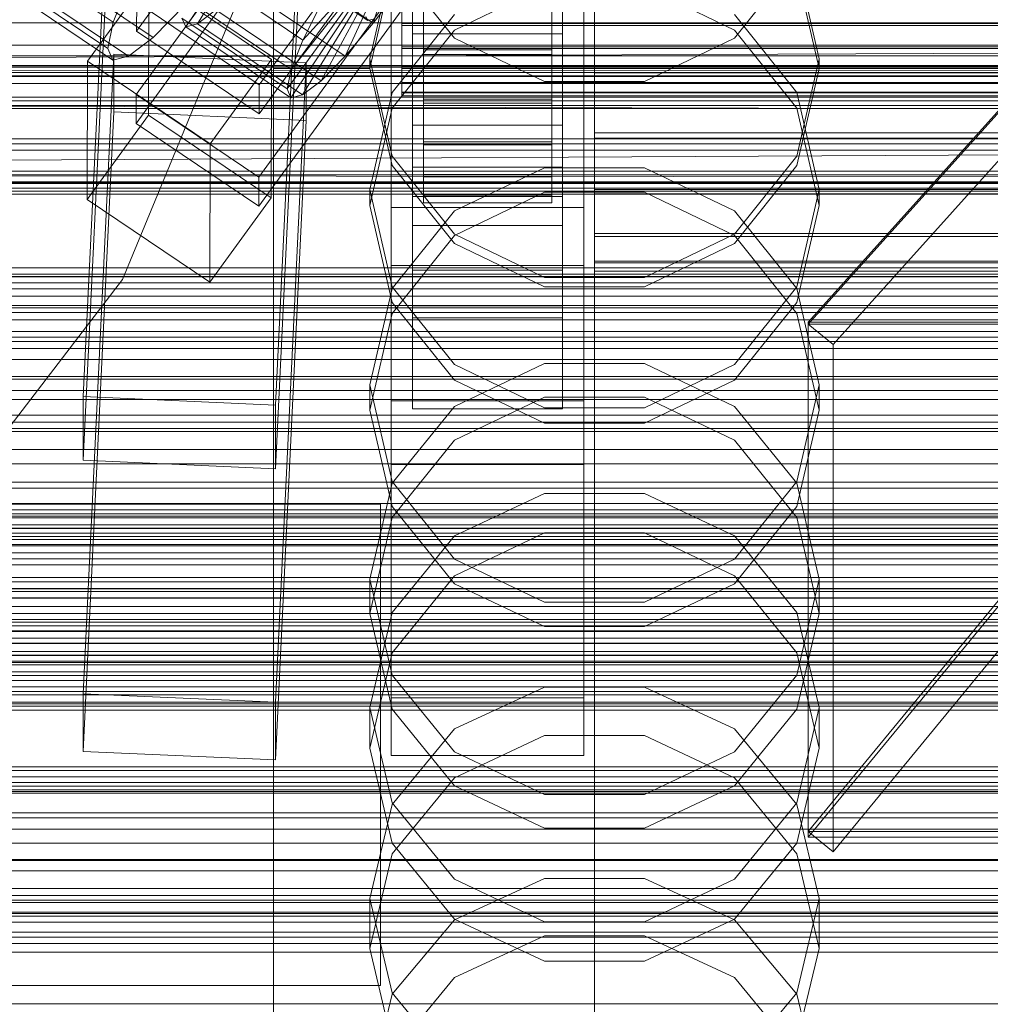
# Model space of a CAD drawing. Header units: millimetres. Extents: x -2233 to 61924, y -68080 to 6847.
# Tile 174 of 256: x -184 to -93, y -34382 to -34290. Entities that reach past the tile are written whole.
import ezdxf

# ---------------------------------------------------------------- set-up
doc = ezdxf.new("R2010")
doc.units = ezdxf.units.MM
for name, color, linetype, lineweight in [('COTAS_O', 1, 'Continuous', 0), ('COTAS_P', 1, 'Continuous', 0), ('frontal_briquetadora', 7, 'Continuous', 0), ('frontal_C01', 7, 'Continuous', 0), ('frontal_C02', 7, 'Continuous', 0), ('frontal_C03', 7, 'Continuous', 0), ('frontal_C10-C02', 7, 'Continuous', 0), ('frontal_mezcladora', 7, 'Continuous', 0), ('frontal_secador', 7, 'Continuous', 0), ('frontal_tolva', 7, 'Continuous', 0)]:
    doc.layers.add(name, color=color, linetype=linetype, lineweight=lineweight)
doc.dimstyles.new('R19_100', dxfattribs={"dimtxt": 250, "dimasz": 150, "dimexe": 150, "dimexo": 80, "dimgap": 100, "dimtad": 1, "dimtih": 1, "dimtoh": 1, "dimdsep": 46, "dimcen": 0.09, "dimadec": 0, "dimazin": 0, "dimtfac": 1, "dimtdec": 4, "dimtofl": 0, "dimtmove": 0, "dimatfit": 3, "dimfxl": 1, "dimtolj": 1, "dimtzin": 0, "dimarcsym": 0})

# ---------------------------------------------------------------- blocks, each defined once
blk = doc.blocks.new('DIM_R28_48')
at = {"layer": 'COTAS_P'}
for p, q in [((-1750, -34600), (-1600, -34555)), ((2600, -34600), (2450, -34555)), ((-1750, -35500), (-1750, -34600)), ((-1750, -34600), (2600, -34600)), ((-1750, -34600), (-1600, -34645)), ((2600, -34600), (2450, -34645)), ((2600, -35500), (2600, -34600))]:
    blk.add_line(p, q, dxfattribs=at)
blk.add_text('4350 P', height=250, dxfattribs=at).set_placement((425, -34500))
blk = doc.blocks.new('DIM_R28_50')
at = {"layer": 'COTAS_P'}
for p, q in [((1705.784, -34504.945), (1551.897, -34475.895)), ((-194.216, -34704.945), (1705.784, -34504.945)), ((1705.784, -34504.945), (1561.319, -34565.401)), ((1800, -35400), (1705.784, -34504.945)), ((-194.216, -34704.945), (-49.751, -34644.49)), ((-100, -35600), (-194.216, -34704.945)), ((-194.216, -34704.945), (-40.33, -34733.995))]:
    blk.add_line(p, q, dxfattribs=at)
blk.add_text('1910.5 P', height=250, rotation=6.00901, dxfattribs=at).set_placement((745.315, -34505.495))
blk = doc.blocks.new('DIM_R28_52')
at = {"layer": 'COTAS_O'}
for p, q in [((-1725, -33700), (-1575, -33655)), ((1725, -33700), (1575, -33655)), ((-1725, -34400), (-1725, -33700)), ((-1725, -33700), (1725, -33700)), ((-1725, -33700), (-1575, -33745)), ((1725, -33700), (1575, -33745)), ((1725, -34400), (1725, -33700))]:
    blk.add_line(p, q, dxfattribs=at)
blk.add_text('3450 O', height=250, dxfattribs=at).set_placement((0, -33600))
blk = doc.blocks.new('DIM_R28_53')
at = {"layer": 'COTAS_P'}
for p, q in [((-150, -32300), (550, -32300)), ((550, -32300), (505, -32450)), ((550, -34900), (550, -32300)), ((550, -32300), (595, -32450)), ((550, -34900), (505, -34750)), ((550, -34900), (595, -34750)), ((-150, -34900), (550, -34900))]:
    blk.add_line(p, q, dxfattribs=at)
blk.add_text('2600 P', height=250, rotation=90, dxfattribs=at).set_placement((450, -33600))
blk = doc.blocks.new('DIM_R28_55')
at = {"layer": 'COTAS_O'}
for p, q in [((-650, -33700), (50, -33700)), ((50, -33700), (5, -33850)), ((50, -34900), (50, -33700)), ((50, -33700), (95, -33850)), ((50, -34900), (5, -34750)), ((50, -34900), (95, -34750)), ((-650, -34900), (50, -34900))]:
    blk.add_line(p, q, dxfattribs=at)
blk.add_text('1200 O', height=250, rotation=90, dxfattribs=at).set_placement((-50, -34300))
blk = doc.blocks.new('DIM_R28_56')
at = {"layer": 'COTAS_O'}
for p, q in [((-650, -34200), (-500, -34155)), ((650, -34200), (500, -34155)), ((-650, -34900), (-650, -34200)), ((-650, -34200), (650, -34200)), ((-650, -34200), (-500, -34245)), ((650, -34200), (500, -34245)), ((650, -34900), (650, -34200))]:
    blk.add_line(p, q, dxfattribs=at)
blk.add_text('1300 O', height=250, dxfattribs=at).set_placement((0, -34100))
blk = doc.blocks.new('DIM_R28_61')
at = {"layer": 'COTAS_P'}
for p, q in [((-305, -34680), (395, -34680)), ((395, -34680), (350, -34830)), ((395, -36000), (395, -34680)), ((395, -34680), (440, -34830)), ((395, -36000), (350, -35850)), ((395, -36000), (440, -35850)), ((-305, -36000), (395, -36000))]:
    blk.add_line(p, q, dxfattribs=at)
blk.add_text('1320 P', height=250, rotation=90, dxfattribs=at).set_placement((295, -35340))

msp = doc.modelspace()

# ---------------------------------------------------------------- linework, layer by layer
at = {"layer": 'frontal_briquetadora'}
for p, q in [((-160, -34270.044), (-160, -34289.82)), ((-160, -34274.379), (-160, -34294.247)), ((-160, -34275), (-160, -34294.5)), ((-160, -34275), (-160, -34294.704)), ((-160, -34275), (-160, -34292.221)), ((-160, -34275), (-160, -34294.515)), ((-160, -34275), (-160, -34294.867)), ((-160, -34295.487), (-160, -34275.621)), ((-160, -34293.039), (-160, -34277.979)), ((-160, -34299.541), (-160, -34279.956)), ((-160, -34281.116), (-160, -34300.517)), ((-160, -34281.121), (-160, -34300.538)), ((-160, -34282.059), (-160, -34296.162)), ((-148.92, -34284.263), (-151, -34293.364)), ((-143.094, -34291.418), (-148.92, -34284.112)), ((-111.08, -34284.112), (-116.906, -34291.418)), ((-109, -34293.364), (-111.08, -34284.263)), ((-160, -34302.341), (-160, -34284.973)), ((-151, -34294.247), (-148.92, -34285.14)), ((-111.08, -34285.14), (-109, -34294.247)), ((-134.674, -34286.607), (-143.094, -34290.664)), ((-116.906, -34290.664), (-125.326, -34286.607)), ((-160, -34307.656), (-160, -34288.435)), ((-160, -34307.682), (-160, -34288.446)), ((-160, -34289.389), (-160, -34306.421)), ((-160, -34289.82), (-160, -34309.026)), ((-148.92, -34296.503), (-143.093, -34289.221)), ((-116.907, -34289.221), (-111.08, -34296.503)), ((-143.094, -34290.664), (-148.92, -34297.965)), ((-111.08, -34297.964), (-116.906, -34290.664)), ((-134.674, -34295.473), (-143.094, -34291.418)), ((-116.906, -34291.418), (-125.326, -34295.473)), ((-160, -34292.221), (-160, -34306.82)), ((-160, -34303.498), (-160, -34293.039)), ((-151, -34293.364), (-151, -34294.247)), ((-151, -34293.364), (-148.92, -34302.464)), ((-111.08, -34302.464), (-109, -34293.364)), ((-109, -34293.364), (-109, -34294.247)), ((-151, -34294.247), (-160, -34294.247)), ((-160, -34294.247), (-160, -34314.065)), ((-160, -34294.5), (-160, -34313.519)), ((-160, -34294.515), (-160, -34313.55)), ((-148.92, -34303.343), (-151, -34294.247)), ((-109, -34294.247), (-111.08, -34303.343)), ((-91, -34294.247), (-109, -34294.247)), ((-160, -34294.704), (-160, -34313.651)), ((-160, -34294.867), (-160, -34314.683)), ((-160, -34315.301), (-160, -34295.487)), ((-125.326, -34295.473), (-134.674, -34295.473)), ((-160, -34296.162), (-160, -34305.188)), ((-151, -34305.584), (-148.92, -34296.503)), ((-111.08, -34296.503), (-109, -34305.584)), ((-148.92, -34297.965), (-151, -34307.055)), ((-109, -34307.055), (-111.08, -34297.964)), ((-160, -34318.183), (-160, -34299.541)), ((-160, -34300.517), (-160, -34319.289)), ((-160, -34300.538), (-160, -34319.325)), ((-160, -34317.401), (-160, -34302.341)), ((-148.92, -34302.464), (-143.093, -34309.762)), ((-116.907, -34309.762), (-111.08, -34302.464)), ((-160, -34307.765), (-160, -34303.498)), ((-143.094, -34310.629), (-148.92, -34303.343)), ((-143.093, -34307.571), (-134.673, -34303.551)), ((-134.673, -34303.551), (-125.327, -34303.551)), ((-125.327, -34303.551), (-116.907, -34307.571)), ((-111.08, -34303.343), (-116.906, -34310.629)), ((-160, -34305.188), (-160, -34307.765)), ((-151, -34305.584), (-151, -34307.055)), ((-148.92, -34314.665), (-151, -34305.584)), ((-109, -34305.584), (-111.08, -34314.665)), ((-109, -34305.584), (-109, -34307.055)), ((-160, -34306.421), (-160, -34320.524)), ((-134.674, -34305.831), (-143.094, -34309.876)), ((-125.326, -34305.831), (-134.674, -34305.831)), ((-116.906, -34309.876), (-125.326, -34305.831)), ((-160, -34306.82), (-160, -34316.575)), ((-151, -34307.055), (-148.92, -34316.128)), ((-111.08, -34316.128), (-109, -34307.055)), ((-160, -34326.072), (-160, -34307.656)), ((-160, -34326.113), (-160, -34307.682)), ((-148.92, -34314.816), (-143.093, -34307.571)), ((-116.907, -34307.571), (-111.08, -34314.816)), ((-160, -34309.026), (-160, -34326.924)), ((-143.094, -34309.876), (-148.92, -34317.151)), ((-143.093, -34309.762), (-134.673, -34313.812)), ((-125.327, -34313.812), (-116.907, -34309.762)), ((-111.08, -34317.151), (-116.906, -34309.876)), ((-134.674, -34314.669), (-143.094, -34310.629)), ((-116.906, -34310.629), (-125.326, -34314.669)), ((-160, -34313.519), (-160, -34331.59)), ((-160, -34313.55), (-160, -34331.635)), ((-160, -34313.651), (-160, -34331.113)), ((-134.673, -34313.812), (-125.327, -34313.812)), ((-160, -34314.065), (-160, -34333.784)), ((-160, -34314.683), (-160, -34334.398)), ((-151, -34323.849), (-148.92, -34314.816)), ((-143.093, -34321.948), (-148.92, -34314.665)), ((-125.326, -34314.669), (-134.674, -34314.669)), ((-111.08, -34314.665), (-116.907, -34321.948)), ((-111.08, -34314.816), (-109, -34323.849)), ((-160, -34335.011), (-160, -34315.301)), ((-160, -34316.575), (-160, -34320)), ((-148.92, -34316.128), (-143.094, -34323.39)), ((-116.906, -34323.39), (-111.08, -34316.128)), ((-160, -34327.861), (-160, -34317.401)), ((-148.92, -34317.151), (-151, -34326.199)), ((-109, -34326.199), (-111.08, -34317.151)), ((-160, -34335.166), (-160, -34318.183)), ((-160, -34319.289), (-160, -34336.971)), ((-160, -34319.325), (-160, -34337.021)), ((-160, -34320.524), (-160, -34329.551)), ((-134.673, -34321.854), (-143.093, -34325.844)), ((-134.673, -34325.989), (-143.093, -34321.948)), ((-125.327, -34321.854), (-134.673, -34321.854)), ((-116.907, -34325.844), (-125.327, -34321.854)), ((-116.907, -34321.948), (-125.327, -34325.989)), ((-151, -34323.849), (-151, -34326.199)), ((-151, -34323.849), (-148.92, -34332.883)), ((-143.094, -34323.39), (-134.674, -34327.416)), ((-125.326, -34327.416), (-116.906, -34323.39)), ((-111.08, -34332.883), (-109, -34323.849)), ((-109, -34323.849), (-109, -34326.199)), ((-143.094, -34329.005), (-134.674, -34324.981)), ((-134.674, -34324.981), (-125.326, -34324.981)), ((-125.326, -34324.981), (-116.906, -34329.005)), ((-143.093, -34325.844), (-148.92, -34333.033)), ((-111.08, -34333.033), (-116.907, -34325.844)), ((-160, -34343.231), (-160, -34326.072)), ((-160, -34343.286), (-160, -34326.113)), ((-148.92, -34335.219), (-151, -34326.199)), ((-125.327, -34325.989), (-134.673, -34325.989)), ((-109, -34326.199), (-111.08, -34335.22)), ((-160, -34326.924), (-160, -34342.827)), ((-134.674, -34327.416), (-125.326, -34327.416)), ((-160, -34332.127), (-160, -34327.861)), ((-160, -34329.551), (-160, -34332.127)), ((-148.92, -34336.235), (-143.094, -34329.005)), ((-116.906, -34329.005), (-111.08, -34336.235)), ((-160, -34331.113), (-160, -34346.418)), ((-160, -34331.59), (-160, -34348.267)), ((-160, -34331.635), (-160, -34348.326)), ((-148.92, -34333.033), (-151, -34341.997)), ((-148.92, -34332.883), (-143.093, -34340.127)), ((-116.907, -34340.127), (-111.08, -34332.883)), ((-109, -34341.997), (-111.08, -34333.033)), ((-160, -34333.784), (-160, -34353.351)), ((-143.093, -34337.96), (-134.673, -34333.996)), ((-134.673, -34333.996), (-125.327, -34333.996)), ((-125.327, -34333.996), (-116.907, -34337.96)), ((-160, -34334.398), (-160, -34353.959)), ((-160, -34354.568), (-160, -34335.011)), ((-160, -34349.836), (-160, -34335.166)), ((-143.094, -34342.432), (-148.92, -34335.219)), ((-111.08, -34335.22), (-116.906, -34342.432)), ((-151, -34345.219), (-148.92, -34336.235)), ((-111.08, -34336.235), (-109, -34345.219)), ((-160, -34336.971), (-160, -34353.127)), ((-160, -34337.021), (-160, -34353.19)), ((-134.674, -34337.684), (-143.094, -34341.688)), ((-125.326, -34337.684), (-134.674, -34337.684)), ((-116.906, -34341.688), (-125.326, -34337.684)), ((-148.92, -34345.102), (-143.093, -34337.96)), ((-116.907, -34337.96), (-111.08, -34345.102)), ((-143.093, -34340.127), (-134.673, -34344.148)), ((-125.327, -34344.148), (-116.907, -34340.127)), ((-151, -34341.997), (-151, -34345.219)), ((-151, -34341.997), (-148.92, -34350.961)), ((-143.094, -34341.688), (-148.92, -34348.879)), ((-134.674, -34346.427), (-143.094, -34342.432)), ((-116.906, -34342.432), (-125.326, -34346.427)), ((-111.08, -34348.879), (-116.906, -34341.688)), ((-111.08, -34350.961), (-109, -34341.997)), ((-109, -34341.997), (-109, -34345.219)), ((-160, -34342.827), (-160, -34356.124)), ((-160, -34358.71), (-160, -34343.231)), ((-160, -34358.777), (-160, -34343.286)), ((-134.673, -34344.148), (-125.327, -34344.148)), ((-151, -34354.008), (-148.92, -34345.102)), ((-148.92, -34354.166), (-151, -34345.219)), ((-111.08, -34345.102), (-109, -34354.008)), ((-109, -34345.219), (-111.08, -34354.166)), ((-160, -34346.418), (-160, -34358.978)), ((-125.326, -34346.427), (-134.674, -34346.427)), ((-160, -34348.267), (-160, -34363.141)), ((-160, -34348.326), (-160, -34363.212)), ((-148.92, -34348.879), (-151, -34357.809)), ((-109, -34357.809), (-111.08, -34348.879)), ((-160, -34361.631), (-160, -34349.836)), ((-148.92, -34350.961), (-143.093, -34358.15)), ((-116.907, -34358.15), (-111.08, -34350.961)), ((-143.093, -34356.004), (-134.673, -34352.087)), ((-134.673, -34352.087), (-125.327, -34352.087)), ((-125.327, -34352.087), (-116.907, -34356.004)), ((-160, -34353.127), (-160, -34367.36)), ((-160, -34353.19), (-160, -34367.434)), ((-160, -34353.351), (-160, -34372.717)), ((-160, -34353.959), (-160, -34373.318)), ((-151, -34354.008), (-151, -34357.809)), ((-148.92, -34362.915), (-151, -34354.008)), ((-143.094, -34361.311), (-148.92, -34354.166)), ((-111.08, -34354.166), (-116.906, -34361.311)), ((-109, -34354.008), (-111.08, -34362.915)), ((-109, -34354.008), (-109, -34357.809)), ((-160, -34373.92), (-160, -34354.568)), ((-160, -34356.124), (-160, -34366.303)), ((-148.92, -34363.062), (-143.093, -34356.004)), ((-116.907, -34356.004), (-111.08, -34363.062)), ((-134.674, -34356.608), (-143.094, -34360.574)), ((-125.326, -34356.608), (-134.674, -34356.608)), ((-116.906, -34360.574), (-125.326, -34356.608)), ((-151, -34357.809), (-148.92, -34366.693)), ((-111.08, -34366.693), (-109, -34357.809)), ((-160, -34372.127), (-160, -34358.71)), ((-160, -34372.205), (-160, -34358.777)), ((-160, -34358.978), (-160, -34368.312)), ((-143.093, -34358.15), (-134.673, -34362.14)), ((-125.327, -34362.14), (-116.907, -34358.15)), ((-143.094, -34360.574), (-148.92, -34367.693)), ((-111.08, -34367.692), (-116.906, -34360.574)), ((-160, -34370.096), (-160, -34361.631)), ((-134.674, -34365.266), (-143.094, -34361.311)), ((-116.906, -34361.311), (-125.326, -34365.266)), ((-134.673, -34362.14), (-125.327, -34362.14)), ((-160, -34363.141), (-160, -34375.844)), ((-160, -34363.212), (-160, -34375.925)), ((-151, -34371.863), (-148.92, -34363.062)), ((-143.093, -34370.057), (-148.92, -34362.915)), ((-111.08, -34362.915), (-116.907, -34370.057)), ((-111.08, -34363.062), (-109, -34371.863)), ((-125.326, -34365.266), (-134.674, -34365.266)), ((-160, -34366.303), (-160, -34372.973)), ((-148.92, -34366.693), (-143.094, -34373.784)), ((-116.906, -34373.784), (-111.08, -34366.693)), ((-160, -34367.36), (-160, -34379.318)), ((-160, -34367.434), (-160, -34379.401)), ((-148.92, -34367.693), (-151, -34376.522)), ((-109, -34376.522), (-111.08, -34367.692)), ((-160, -34368.312), (-160, -34374.059)), ((-134.673, -34369.992), (-143.093, -34373.853)), ((-134.673, -34374.021), (-143.093, -34370.057)), ((-125.327, -34369.992), (-134.673, -34369.992)), ((-116.907, -34373.853), (-125.327, -34369.992)), ((-116.907, -34370.057), (-125.327, -34374.021)), ((-160, -34374.907), (-160, -34370.096)), ((-151, -34371.863), (-151, -34376.522)), ((-151, -34371.863), (-148.92, -34380.664)), ((-111.08, -34380.664), (-109, -34371.863)), ((-109, -34371.863), (-109, -34376.522)), ((-160, -34383.153), (-160, -34372.127)), ((-160, -34383.24), (-160, -34372.205)), ((-160, -34372.717), (-160, -34391.832)), ((-160, -34372.973), (-160, -34375.878)), ((-160, -34373.318), (-160, -34392.425)), ((-160, -34393.018), (-160, -34373.92)), ((-160, -34374.059), (-160, -34376)), ((-143.093, -34373.853), (-148.92, -34380.809)), ((-143.094, -34373.784), (-134.674, -34377.708)), ((-125.327, -34374.021), (-134.673, -34374.021)), ((-125.326, -34377.708), (-116.906, -34373.784)), ((-111.08, -34380.809), (-116.907, -34373.853)), ((-160, -34375.878), (-160, -34374.907)), ((-143.094, -34379.254), (-134.674, -34375.335)), ((-134.674, -34375.335), (-125.326, -34375.335)), ((-125.326, -34375.335), (-116.906, -34379.254)), ((-160, -34375.844), (-160, -34386.064)), ((-160, -34375.925), (-160, -34386.153)), ((-148.92, -34385.296), (-151, -34376.522)), ((-109, -34376.522), (-111.08, -34385.296)), ((-134.674, -34377.708), (-125.326, -34377.708)), ((-148.92, -34386.283), (-143.094, -34379.254)), ((-116.906, -34379.254), (-111.08, -34386.283)), ((-160, -34379.318), (-160, -34388.707)), ((-160, -34379.401), (-160, -34388.798)), ((-148.92, -34380.809), (-151, -34389.484)), ((-148.92, -34380.664), (-143.093, -34387.722)), ((-116.907, -34387.722), (-111.08, -34380.664)), ((-109, -34389.484), (-111.08, -34380.809))]:
    msp.add_line(p, q, dxfattribs=at)
at = {"layer": 'frontal_C01'}
for p, q in [((-364.995, -34145.555), (-151.196, -34289.783)), ((-359.326, -34165.594), (-175.016, -34289.929)), ((-355.584, -34167.025), (-171.275, -34291.359)), ((-359.83, -34168.049), (-175.521, -34292.384)), ((-359.341, -34169.139), (-175.032, -34293.474)), ((-357.893, -34168.79), (-173.584, -34293.124)), ((-145.289, -34252.906), (-172.821, -34290.76)), ((-130, -34520.192), (-130, -34257.579)), ((-133.809, -34257.946), (-161.341, -34295.801)), ((-172.847, -34296.692), (-145.315, -34258.838)), ((-147, -34306.231), (-147, -34260.008)), ((-133, -34260.008), (-133, -34306.231)), ((-161.353, -34298.497), (-133.821, -34260.642)), ((-145.327, -34261.534), (-172.859, -34299.388)), ((-147, -34262.704), (-147, -34308.927)), ((-133, -34308.927), (-133, -34262.704)), ((-130, -34263.359), (-130, -34525.972)), ((-133.847, -34266.574), (-161.379, -34304.428)), ((-147, -34314.858), (-147, -34268.636)), ((-133, -34268.636), (-133, -34314.858)), ((-161.391, -34307.125), (-133.859, -34269.27)), ((-147, -34271.332), (-147, -34317.555)), ((-133, -34317.555), (-133, -34271.332)), ((-162.664, -34282.047), (-168.208, -34290.362)), ((-162.151, -34281.923), (-167.125, -34290.101)), ((-160.518, -34283.389), (-150.688, -34290.02)), ((-167.102, -34284.978), (-157.272, -34291.609)), ((-150.688, -34290.02), (-149.192, -34285.375)), ((-177.394, -34293.565), (-171.658, -34285.678)), ((-175.016, -34289.929), (-173.554, -34286.276)), ((-171.715, -34298.62), (-171.658, -34285.678)), ((-171.658, -34285.678), (-160.19, -34293.415)), ((-157.272, -34291.609), (-152.311, -34286.128)), ((-147.868, -34286.317), (-150.688, -34290.02)), ((-163.144, -34286.491), (-153.314, -34293.123)), ((-153.314, -34293.123), (-150.436, -34286.844)), ((-172.809, -34288.064), (-172.821, -34290.76)), ((-161.341, -34295.801), (-172.809, -34288.064)), ((-168.196, -34287.711), (-158.366, -34294.342)), ((-158.366, -34294.342), (-152.829, -34287.422)), ((-155.567, -34295.412), (-151.503, -34287.929)), ((-148, -34287.718), (-148, -34290.05)), ((-148, -34290.245), (-148, -34287.919)), ((-146, -34287.606), (-146, -34292.53)), ((-146, -34290.05), (-146, -34287.718)), ((-146, -34287.919), (-146, -34290.245)), ((-146, -34292.941), (-146, -34288.031)), ((-134, -34292.53), (-134, -34287.606)), ((-134, -34287.718), (-134, -34290.05)), ((-134, -34290.245), (-134, -34287.919)), ((-134, -34288.031), (-134, -34292.941)), ((-130, -34287.534), (-130, -34294.117)), ((-130, -34294.667), (-130, -34288.103)), ((-168.263, -34288.299), (-171.275, -34291.359)), ((-167.125, -34290.101), (-165.397, -34288.781)), ((-165.397, -34288.781), (-155.567, -34295.412)), ((-158.743, -34296.178), (-153.008, -34288.292)), ((-158.378, -34296.993), (-152.835, -34288.678)), ((-157.295, -34296.732), (-152.321, -34288.554)), ((-157.272, -34291.609), (-155.535, -34288.167)), ((-175.521, -34292.384), (-175.016, -34289.929)), ((-168.573, -34289.547), (-168.208, -34290.362)), ((-168.573, -34289.547), (-158.743, -34296.178)), ((-151.196, -34289.783), (-151.369, -34289.397)), ((-150.683, -34289.659), (-151.196, -34289.783)), ((-172.821, -34290.76), (-161.353, -34298.497)), ((-168.208, -34290.362), (-167.125, -34290.101)), ((-168.208, -34290.362), (-158.378, -34296.993)), ((-167.125, -34290.101), (-157.295, -34296.732)), ((-150.688, -34290.02), (-153.314, -34293.123)), ((-148, -34290.05), (-148, -34292.231)), ((-148, -34290.05), (148, -34290.05)), ((-148, -34292.405), (-148, -34290.245)), ((-148, -34290.245), (148, -34290.245)), ((-146, -34292.231), (-146, -34290.05)), ((-146, -34290.05), (-146, -34292.53)), ((-134, -34290.05), (-146, -34290.05)), ((-146, -34290.245), (-146, -34292.941)), ((-134, -34290.245), (-146, -34290.245)), ((-146, -34290.245), (-146, -34292.405)), ((-134, -34292.53), (-134, -34290.05)), ((-134, -34290.05), (-134, -34292.231)), ((-134, -34292.941), (-134, -34290.245)), ((-134, -34292.405), (-134, -34290.245)), ((-171.275, -34291.359), (-173.584, -34293.124)), ((-158.366, -34294.342), (-157.272, -34291.609)), ((-175.032, -34293.474), (-175.521, -34292.384)), ((-148, -34292.231), (-148, -34294.111)), ((-148, -34292.231), (148, -34292.231)), ((-148, -34294.253), (-148, -34292.405)), ((-148, -34292.405), (148, -34292.405)), ((-146, -34294.111), (-146, -34292.231)), ((-146, -34292.231), (-146, -34297.134)), ((-134, -34292.231), (-146, -34292.231)), ((-146, -34292.405), (-146, -34297.502)), ((-134, -34292.405), (-146, -34292.405)), ((-146, -34292.405), (-146, -34294.253)), ((-146, -34292.53), (-146, -34297.134)), ((-146, -34292.53), (-134, -34292.53)), ((-134, -34297.134), (-134, -34292.231)), ((-134, -34292.231), (-134, -34294.111)), ((-134, -34297.502), (-134, -34292.405)), ((-134, -34294.253), (-134, -34292.405)), ((-134, -34297.134), (-134, -34292.53)), ((-177.811, -34352.709), (-174.943, -34292.921)), ((-177.394, -34293.565), (-177.451, -34306.506)), ((-165.926, -34301.301), (-177.394, -34293.565)), ((-173.584, -34293.124), (-175.032, -34293.474)), ((-174.943, -34298.314), (-174.943, -34292.921)), ((-174.943, -34292.921), (-156.962, -34293.72)), ((-160.19, -34293.415), (-165.926, -34301.301)), ((-160.19, -34293.415), (-160.247, -34306.356)), ((-153.314, -34293.123), (-155.567, -34295.412)), ((-146, -34292.941), (-134, -34292.941)), ((-146, -34297.502), (-146, -34292.941)), ((-134, -34292.941), (-134, -34297.502)), ((-156.962, -34293.72), (-159.83, -34353.509)), ((-158.743, -34296.178), (-158.366, -34294.342)), ((-156.962, -34293.72), (-156.962, -34299.114)), ((-148, -34294.111), (-148, -34295.562)), ((-148, -34294.111), (148, -34294.111)), ((-148, -34295.663), (-148, -34294.253)), ((-148, -34294.253), (148, -34294.253)), ((-146, -34295.562), (-146, -34294.111)), ((-146, -34294.111), (-146, -34301.102)), ((-134, -34294.111), (-146, -34294.111)), ((-146, -34294.253), (-146, -34301.403)), ((-134, -34294.253), (-146, -34294.253)), ((-146, -34294.253), (-146, -34295.663)), ((-134, -34301.102), (-134, -34294.111)), ((-134, -34294.111), (-134, -34295.562)), ((-134, -34301.403), (-134, -34294.253)), ((-134, -34295.663), (-134, -34294.253)), ((-130, -34294.117), (-130, -34300.271)), ((-130, -34294.117), (130, -34294.117)), ((-155.567, -34295.412), (-157.295, -34296.732)), ((-130, -34300.764), (-130, -34294.667)), ((-130, -34294.667), (130, -34294.667)), ((-161.353, -34298.497), (-161.341, -34295.801)), ((-158.378, -34296.993), (-158.743, -34296.178)), ((-148, -34295.562), (-148, -34296.485)), ((-148, -34295.562), (148, -34295.562)), ((-148, -34296.537), (-148, -34295.663)), ((-148, -34295.663), (148, -34295.663)), ((-146, -34296.485), (-146, -34295.562)), ((-146, -34295.562), (-146, -34304.166)), ((-134, -34295.562), (-146, -34295.562)), ((-146, -34295.663), (-146, -34304.378)), ((-134, -34295.663), (-146, -34295.663)), ((-146, -34295.663), (-146, -34296.537)), ((-134, -34304.166), (-134, -34295.562)), ((-134, -34295.562), (-134, -34296.485)), ((-134, -34304.378), (-134, -34295.663)), ((-134, -34296.537), (-134, -34295.663)), ((-172.847, -34296.692), (-172.859, -34299.388)), ((-161.379, -34304.428), (-172.847, -34296.692)), ((-157.295, -34296.732), (-158.378, -34296.993)), ((-148, -34296.485), (-148, -34296.818)), ((-148, -34296.485), (148, -34296.485)), ((-148, -34296.818), (-148, -34296.537)), ((-148, -34296.537), (148, -34296.537)), ((-148, -34296.818), (148, -34296.818)), ((-146, -34296.818), (-146, -34296.485)), ((-146, -34296.485), (-146, -34306.115)), ((-134, -34296.485), (-146, -34296.485)), ((-146, -34296.537), (-146, -34306.225)), ((-134, -34296.537), (-146, -34296.537)), ((-146, -34296.537), (-146, -34296.818)), ((-146, -34296.818), (-146, -34306.817)), ((-134, -34296.818), (-146, -34296.818)), ((-146, -34297.134), (-146, -34301.102)), ((-146, -34297.134), (-134, -34297.134)), ((-134, -34306.115), (-134, -34296.485)), ((-134, -34296.485), (-134, -34296.818)), ((-134, -34306.225), (-134, -34296.537)), ((-134, -34296.818), (-134, -34296.537)), ((-134, -34306.817), (-134, -34296.818)), ((-134, -34301.102), (-134, -34297.134)), ((-146, -34297.502), (-134, -34297.502)), ((-146, -34301.403), (-146, -34297.502)), ((-134, -34297.502), (-134, -34301.403)), ((-177.811, -34358.103), (-174.943, -34298.314)), ((-171.715, -34298.62), (-177.451, -34306.506)), ((-156.962, -34299.114), (-174.943, -34298.314)), ((-160.247, -34306.356), (-171.715, -34298.62)), ((-159.83, -34358.902), (-156.962, -34299.114)), ((-172.859, -34299.388), (-161.391, -34307.125)), ((-130, -34300.271), (-130, -34305.577)), ((-130, -34300.271), (130, -34300.271)), ((-130, -34305.979), (-130, -34300.764)), ((-130, -34300.764), (130, -34300.764)), ((-165.983, -34314.242), (-165.926, -34301.301)), ((-146, -34301.102), (-146, -34304.166)), ((-146, -34301.102), (-134, -34301.102)), ((-146, -34301.403), (-134, -34301.403)), ((-146, -34304.378), (-146, -34301.403)), ((-134, -34304.166), (-134, -34301.102)), ((-134, -34301.403), (-134, -34304.378)), ((-147, -34316.438), (-147, -34303.496)), ((-147, -34303.496), (-133, -34303.496)), ((-147, -34313.126), (-147, -34303.496)), ((-133, -34303.496), (-133, -34316.438)), ((-133, -34303.496), (-133, -34313.126)), ((-161.391, -34307.125), (-161.379, -34304.428)), ((-146, -34304.166), (-146, -34306.115)), ((-146, -34304.166), (-134, -34304.166)), ((-146, -34304.378), (-134, -34304.378)), ((-146, -34306.225), (-146, -34304.378)), ((-134, -34306.115), (-134, -34304.166)), ((-134, -34304.378), (-134, -34306.225)), ((-130, -34305.577), (-130, -34309.672)), ((-130, -34305.577), (130, -34305.577)), ((-177.451, -34306.506), (-165.983, -34314.242)), ((-165.983, -34314.242), (-160.247, -34306.356)), ((-133, -34306.231), (-147, -34306.231)), ((-147, -34306.231), (-147, -34308.927)), ((-146, -34306.115), (-146, -34306.817)), ((-146, -34306.115), (-134, -34306.115)), ((-146, -34306.225), (-134, -34306.225)), ((-146, -34306.817), (-146, -34306.225)), ((-134, -34306.817), (-134, -34306.115)), ((-134, -34306.225), (-134, -34306.817)), ((-133, -34308.927), (-133, -34306.231)), ((-130, -34309.956), (-130, -34305.979)), ((-130, -34305.979), (130, -34305.979)), ((-149, -34312.663), (-149, -34307.271)), ((-149, -34307.271), (-131, -34307.271)), ((-149, -34353.108), (-149, -34307.271)), ((-146, -34306.817), (-134, -34306.817)), ((-131, -34307.271), (-131, -34312.663)), ((-131, -34307.271), (-131, -34353.108)), ((-147, -34308.927), (-133, -34308.927)), ((-130, -34309.672), (-130, -34312.278)), ((-130, -34309.672), (130, -34309.672)), ((-130, -34312.425), (-130, -34309.956)), ((-130, -34309.956), (130, -34309.956)), ((-131, -34312.663), (-149, -34312.663)), ((-149, -34358.5), (-149, -34312.663)), ((-131, -34358.5), (-131, -34312.663)), ((-130, -34312.278), (-130, -34313.217)), ((-130, -34312.278), (130, -34312.278)), ((-130, -34313.217), (-130, -34312.425)), ((-130, -34312.425), (130, -34312.425)), ((-133, -34313.126), (-147, -34313.126)), ((-147, -34313.126), (-147, -34326.067)), ((-133, -34326.067), (-133, -34313.126)), ((-130, -34313.217), (130, -34313.217)), ((-133, -34314.858), (-147, -34314.858)), ((-147, -34314.858), (-147, -34317.555)), ((-133, -34317.555), (-133, -34314.858)), ((-133, -34316.438), (-147, -34316.438)), ((-147, -34316.438), (-147, -34326.067)), ((-133, -34326.067), (-133, -34316.438)), ((-147, -34317.555), (-133, -34317.555)), ((-147, -34326.067), (-133, -34326.067)), ((-450, -34337.218), (450, -34337.218)), ((-425, -34347.993), (425, -34347.993)), ((450, -34348.002), (-450, -34348.002)), ((-159.83, -34353.509), (-177.811, -34352.709)), ((-177.811, -34352.709), (-177.811, -34358.103)), ((-159.83, -34358.902), (-159.83, -34353.509)), ((-131, -34353.108), (-149, -34353.108)), ((-149, -34353.108), (-149, -34358.5)), ((-131, -34358.5), (-131, -34353.108)), ((-177.811, -34358.103), (-159.83, -34358.902)), ((-149, -34358.5), (-131, -34358.5)), ((425, -34359.548), (-425, -34359.548)), ((425, -34361.689), (-425, -34361.689)), ((450, -34370.922), (-450, -34370.922)), ((-425, -34373.245), (425, -34373.245)), ((-450, -34381.706), (450, -34381.706))]:
    msp.add_line(p, q, dxfattribs=at)
at = {"layer": 'frontal_C02'}
for p, q in [((-130, -34521.432), (-130, -34230.937)), ((-130, -34236.667), (-130, -34527.162)), ((-147, -34245.217), (-147, -34291.036)), ((-133, -34291.036), (-133, -34245.217)), ((-177.811, -34324.929), (-174.943, -34265.663)), ((-156.962, -34266.456), (-159.83, -34325.721)), ((-177.811, -34330.891), (-174.943, -34271.625)), ((-159.83, -34331.684), (-156.962, -34272.418)), ((-147, -34290.021), (-147, -34275.714)), ((-133, -34275.714), (-133, -34290.021)), ((-149, -34325.324), (-149, -34279.887)), ((-131, -34279.887), (-131, -34325.324)), ((-147, -34285.26), (-147, -34299.566)), ((-133, -34299.566), (-133, -34285.26)), ((-149, -34331.285), (-149, -34285.848)), ((-131, -34331.285), (-131, -34285.848)), ((-147, -34288.055), (-147, -34291.036)), ((-133, -34291.036), (-133, -34288.055)), ((-133, -34290.021), (-147, -34290.021)), ((-147, -34290.021), (-147, -34299.566)), ((-133, -34299.566), (-133, -34290.021)), ((-147, -34291.036), (-133, -34291.036)), ((-147, -34299.566), (-133, -34299.566)), ((-425, -34319.779), (425, -34319.779)), ((-159.83, -34325.721), (-177.811, -34324.929)), ((-177.811, -34324.929), (-177.811, -34330.891)), ((-159.83, -34331.684), (-159.83, -34325.721)), ((-131, -34325.324), (-149, -34325.324)), ((-149, -34325.324), (-149, -34331.285)), ((-131, -34331.285), (-131, -34325.324)), ((425, -34331.234), (-425, -34331.234)), ((-177.811, -34330.891), (-159.83, -34331.684)), ((-149, -34331.285), (-131, -34331.285)), ((425, -34334.92), (-425, -34334.92)), ((-425, -34346.375), (425, -34346.375))]:
    msp.add_line(p, q, dxfattribs=at)
at = {"layer": 'frontal_C03'}
for p, q in [((1250, -34293.092), (-1250, -34293.092)), ((1250, -34293.974), (-1250, -34293.974)), ((1250, -34294.627), (-1250, -34294.627)), ((1250, -34296.935), (-1250, -34296.935)), ((-1250, -34297.992), (1250, -34297.992)), ((1250, -34300.844), (-1250, -34300.844)), ((1250, -34301.902), (-1250, -34301.902)), ((1250, -34304.209), (-1250, -34304.209)), ((1250, -34304.862), (-1250, -34304.862)), ((1250, -34305.744), (-1250, -34305.744)), ((-1250, -34312.901), (1250, -34312.901)), ((-1250, -34313.698), (1250, -34313.698)), ((-1250, -34314.283), (1250, -34314.283)), ((1250, -34315.55), (-1250, -34315.55)), ((1250, -34316.431), (-1250, -34316.431)), ((-1250, -34316.621), (1250, -34316.621)), ((1250, -34317.085), (-1250, -34317.085)), ((-1250, -34317.75), (1250, -34317.75)), ((1250, -34319.392), (-1250, -34319.392)), ((-1250, -34320.45), (1250, -34320.45)), ((-1250, -34321.469), (1250, -34321.469)), ((-1250, -34323.066), (1250, -34323.066)), ((1250, -34323.302), (-1250, -34323.302)), ((1250, -34324.359), (-1250, -34324.359)), ((1250, -34326.667), (-1250, -34326.667)), ((1250, -34327.32), (-1250, -34327.32)), ((-1250, -34327.913), (1250, -34327.913)), ((1250, -34328.201), (-1250, -34328.201)), ((-1250, -34329.869), (1250, -34329.869)), ((-1268, -34335.887), (1268, -34335.887)), ((-1250, -34335.513), (1250, -34335.513)), ((-1268, -34336.111), (1268, -34336.111)), ((-1268, -34336.275), (1268, -34336.275)), ((-1268, -34336.933), (1268, -34336.933)), ((-1268, -34337.25), (1268, -34337.25)), ((1250, -34337.695), (-1250, -34337.695)), ((-1268, -34338.296), (1268, -34338.296)), ((-1268, -34338.746), (1268, -34338.746)), ((1250, -34338.008), (-1250, -34338.008)), ((1250, -34338.889), (-1250, -34338.889)), ((1250, -34339.543), (-1250, -34339.543)), ((-1268, -34340.109), (1268, -34340.109)), ((-1268, -34340.659), (1268, -34340.659)), ((-1268, -34342.246), (1268, -34342.246)), ((1250, -34341.85), (-1250, -34341.85)), ((1268, -34342.86), (-1268, -34342.86)), ((-1250, -34342.907), (1250, -34342.907)), ((1530, -34343.773), (-1530, -34343.773)), ((-1250, -34343.752), (1250, -34343.752)), ((-1268, -34344.563), (1268, -34344.563)), ((-1268, -34345.199), (1268, -34345.199)), ((1250, -34345.759), (-1250, -34345.759)), ((-1250, -34346.01), (1250, -34346.01)), ((-1268, -34346.902), (1268, -34346.902)), ((1250, -34346.817), (-1250, -34346.817)), ((-1268, -34347.516), (1268, -34347.516)), ((1530, -34348.773), (-1530, -34348.773)), ((-1268, -34349.103), (1268, -34349.103)), ((-1268, -34349.653), (1268, -34349.653)), ((1250, -34349.124), (-1250, -34349.124)), ((1250, -34349.778), (-1250, -34349.778)), ((1250, -34350.659), (-1250, -34350.659)), ((-1268, -34351.016), (1268, -34351.016)), ((-1268, -34351.466), (1268, -34351.466)), ((-1268, -34352.512), (1268, -34352.512)), ((-1250, -34352.067), (1250, -34352.067)), ((-1268, -34352.829), (1268, -34352.829)), ((-1268, -34353.487), (1268, -34353.487)), ((-1268, -34353.651), (1268, -34353.651)), ((-1268, -34353.875), (1268, -34353.875)), ((-1250, -34354.249), (1250, -34354.249)), ((-1250, -34359.893), (1250, -34359.893)), ((1250, -34360.465), (-1250, -34360.465)), ((1250, -34361.347), (-1250, -34361.347)), ((-1250, -34361.849), (1250, -34361.849)), ((1250, -34362), (-1250, -34362)), ((1250, -34364.308), (-1250, -34364.308)), ((-1250, -34365.365), (1250, -34365.365)), ((-1250, -34366.696), (1250, -34366.696)), ((1250, -34368.217), (-1250, -34368.217)), ((-1250, -34368.293), (1250, -34368.293)), ((1250, -34369.274), (-1250, -34369.274)), ((1250, -34371.582), (-1250, -34371.582)), ((-1250, -34372.012), (1250, -34372.012)), ((1250, -34372.235), (-1250, -34372.235)), ((1250, -34373.117), (-1250, -34373.117)), ((-1250, -34373.141), (1250, -34373.141)), ((-1250, -34375.479), (1250, -34375.479)), ((-1250, -34376.064), (1250, -34376.064)), ((-1250, -34376.861), (1250, -34376.861))]:
    msp.add_line(p, q, dxfattribs=at)
at = {"layer": 'frontal_C10-C02'}
for p, q in [((-110, -34317.984), (352.197, -33803.622)), ((352.197, -33803.797), (-110, -34365.587)), ((-110, -34318.159), (352.197, -33803.797)), ((352.197, -33804.337), (-110, -34366.127)), ((354.513, -33805.703), (-107.683, -34320.065)), ((-107.683, -34367.493), (354.513, -33805.703)), ((110, -34317.984), (-110, -34317.984)), ((-110, -34318.159), (-110, -34317.984)), ((-110, -34365.587), (-110, -34318.159)), ((-110, -34318.159), (-107.683, -34320.065)), ((-110, -34318.159), (110, -34318.159)), ((-107.683, -34320.065), (-107.683, -34367.493)), ((-110, -34365.587), (-107.683, -34367.493)), ((110, -34365.587), (-110, -34365.587)), ((-110, -34365.587), (-110, -34366.127)), ((-110, -34366.127), (110, -34366.127))]:
    msp.add_line(p, q, dxfattribs=at)
at = {"layer": 'frontal_mezcladora'}
for p, q in [((-161.361, -34283.129), (-174.149, -34314)), ((-174.149, -34314), (-194.49, -34340.51)), ((-420, -34335), (-150, -34335)), ((-150, -34380), (-150, -34335)), ((-189, -34375), (9, -34375)), ((-420, -34380), (-150, -34380))]:
    msp.add_line(p, q, dxfattribs=at)
at = {"layer": 'frontal_secador'}
for p, q in [((-1320, -34290), (1320, -34290)), ((-1250, -34290), (1250, -34290)), ((-413.48, -34294.28), (420.5, -34290.5)), ((1320, -34292.071), (-1320, -34292.071)), ((1320, -34294), (-1320, -34294)), ((1250, -34294.141), (-1250, -34294.141)), ((-413.48, -34294.28), (410.42, -34294.82)), ((-407, -34295), (410.42, -34294.82)), ((407, -34295), (-407, -34295)), ((1320, -34295.657), (-1320, -34295.657)), ((1320, -34296.928), (-1320, -34296.928)), ((1250, -34297.285), (-1250, -34297.285)), ((-431.48, -34297.08), (429.5, -34299.5)), ((1320, -34297.727), (-1320, -34297.727)), ((1320, -34298), (-1320, -34298)), ((1250, -34298), (-1250, -34298)), ((-420.92, -34304.12), (429.5, -34299.5)), ((1250, -34301.314), (-1250, -34301.314)), ((1250, -34303.856), (-1250, -34303.856)), ((-420.92, -34304.12), (417.18, -34304.78)), ((1250, -34305.455), (-1250, -34305.455)), ((-413, -34305), (417.18, -34304.78)), ((413, -34305), (-413, -34305)), ((1250, -34306), (-1250, -34306)), ((1360, -34313.5), (-1360, -34313.5)), ((1250, -34313.75), (-1250, -34313.75)), ((1360, -34314.863), (-1360, -34314.863)), ((1360, -34318.859), (-1360, -34318.859)), ((1360, -34325.216), (-1360, -34325.216)), ((1250, -34332.924), (-1250, -34332.924)), ((1360, -34333.5), (-1360, -34333.5)), ((1360, -34343.147), (-1360, -34343.147)), ((-1360, -34353.5), (1360, -34353.5)), ((-1250, -34353.5), (1250, -34353.5)), ((1360, -34363.853), (-1360, -34363.853)), ((1360, -34373.5), (-1360, -34373.5)), ((1250, -34374.076), (-1250, -34374.076))]:
    msp.add_line(p, q, dxfattribs=at)
at = {"layer": 'frontal_tolva'}
for p, q in [((-1821.5, -34350), (1821.5, -34350)), ((-1821.5, -34361), (1821.5, -34361))]:
    msp.add_line(p, q, dxfattribs=at)

# ---------------------------------------------------------------- dimensions: what is measured, and where the dimension line sits
at = {"layer": 'COTAS_O'}
for p1, p2, distance, picture, middle in [((-650, -34900), (-650, -33700), -700, 'DIM_R28_55', (50, -34300)), ((-1725, -34400), (1725, -34400), 700, 'DIM_R28_52', (0, -33700)), ((-650, -34900), (650, -34900), 700, 'DIM_R28_56', (0, -34200))]:
    dim = msp.add_aligned_dim(p1=p1, p2=p2, distance=distance, text='<> O', dimstyle='R19_100', dxfattribs=at)
    dim.commit()
    dim.dimension.update_dxf_attribs({"geometry": picture, "text_midpoint": middle})
at = {"layer": 'COTAS_P'}
for p1, p2, distance, picture, middle in [((-150, -34900), (-150, -32300), -700, 'DIM_R28_53', (550, -33600)), ((-100, -35600), (1800, -35400), 900, 'DIM_R28_50', (755.784, -34604.945)), ((-1750, -35500), (2600, -35500), 900, 'DIM_R28_48', (425, -34600)), ((-305, -36000), (-305, -34680), -700, 'DIM_R28_61', (395, -35340))]:
    dim = msp.add_aligned_dim(p1=p1, p2=p2, distance=distance, text='<> P', dimstyle='R19_100', dxfattribs=at)
    dim.commit()
    dim.dimension.update_dxf_attribs({"geometry": picture, "text_midpoint": middle})

doc.saveas('drawing.dxf')
